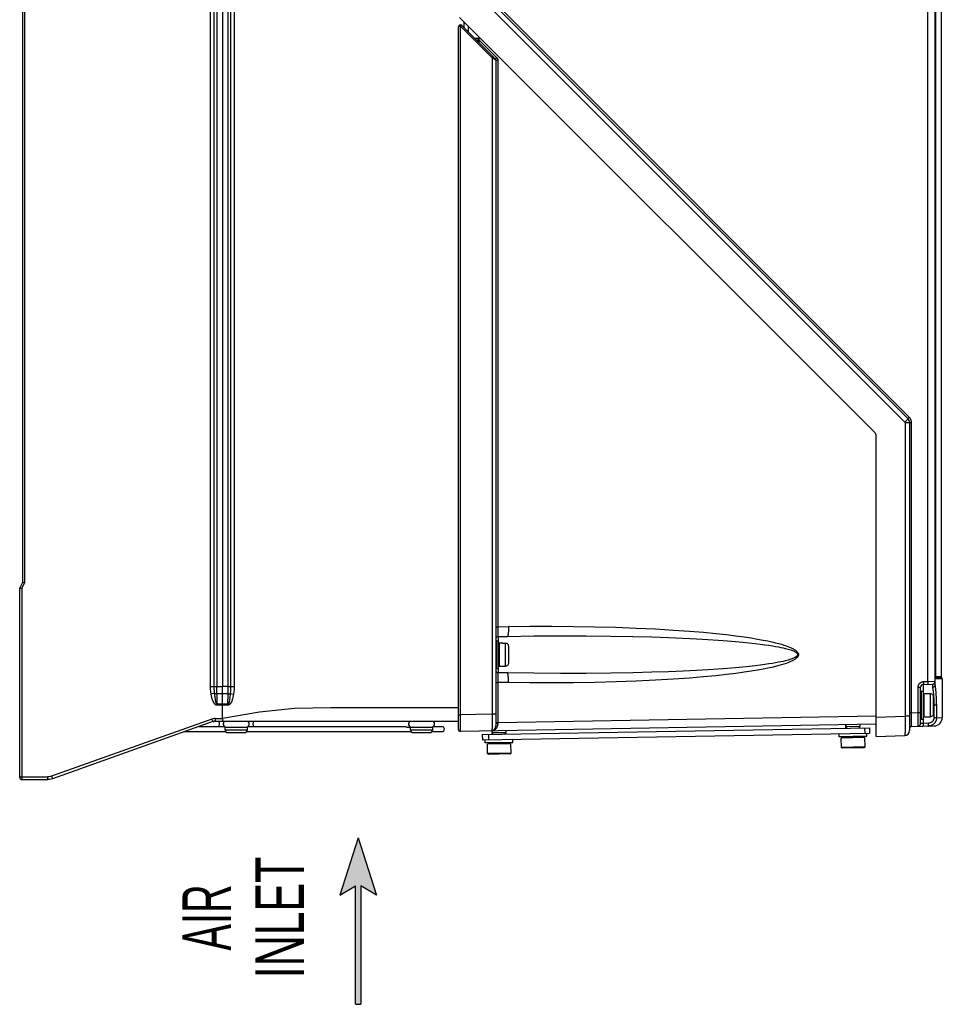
# Model space of a CAD drawing. Extents: x 0 to 594, y 0 to 420.
# Tile 12 of 73: x 227 to 293, y 118 to 189. Entities that reach past the tile are written whole.
import ezdxf
from ezdxf.enums import TextEntityAlignment as Align

# ---------------------------------------------------------------- set-up
doc = ezdxf.new("R2010")
doc.units = 0
doc.header["$LTSCALE"] = 32.67
doc.layers.get('0').update_dxf_attribs({"linetype": 'CONTINUOUS'})
doc.layers.add('DATUM_AXIS', color=7, linetype='CONTINUOUS')
doc.styles.add('TEXTSTYLE_1', font='txt', dxfattribs={"width": 0.8})

# ---------------------------------------------------------------- blocks, each defined once
blk = doc.blocks.new('ARROW_BL2', base_point=(251.156, 124.422))
at = {"color": 7, "linetype": 'CONTINUOUS'}
for p, q in [((251.156, 130.422), (249.84, 126.295)), ((251.156, 130.422), (252.472, 126.295)), ((249.84, 126.295), (250.957, 126.959)), ((250.957, 118.422), (250.957, 126.959)), ((251.356, 126.959), (251.356, 118.422)), ((252.472, 126.295), (251.356, 126.959)), ((250.957, 118.422), (251.356, 118.422))]:
    blk.add_line(p, q, dxfattribs=at)
for points in [[(249.84, 126.295), (251.156, 130.422), (250.957, 126.959)], [(250.957, 126.959), (251.156, 130.422), (251.356, 126.959)], [(251.156, 130.422), (252.472, 126.295), (251.356, 126.959)], [(250.957, 118.422), (250.957, 126.959), (251.356, 126.959)], [(251.356, 126.959), (251.356, 118.422), (250.957, 118.422)]]:
    blk.add_solid(points, dxfattribs=at)

msp = doc.modelspace()

# ---------------------------------------------------------------- linework, layer by layer
at = {"color": 9, "linetype": 'CONTINUOUS'}
for p, q in [((292.181, 141.676), (292.181, 285.368)), ((227.116, 277.847), (227.116, 148.776)), ((240.52, 141.321), (240.52, 276.902)), ((240.786, 141.321), (240.786, 276.902)), ((240.964, 276.902), (240.964, 141.321)), ((241.777, 141.319), (241.777, 276.904)), ((241.953, 276.906), (241.953, 141.316)), ((242.22, 276.906), (242.22, 141.316)), ((290.842, 160.72), (261.253, 190.309)), ((260.945, 189.942), (290.534, 160.353)), ((258.527, 138.781), (258.527, 188.867)), ((260.807, 186.6), (258.551, 188.856)), ((259.778, 187.963), (259.777, 187.941)), ((259.779, 187.975), (259.778, 187.963)), ((259.779, 187.985), (259.779, 187.975)), ((259.773, 187.863), (259.681, 187.855)), ((259.775, 187.89), (259.773, 187.863)), ((259.773, 187.863), (259.87, 187.863)), ((259.773, 187.763), (259.773, 187.863)), ((259.776, 187.925), (259.775, 187.89)), ((259.777, 187.941), (259.776, 187.925)), ((259.87, 187.874), (261.136, 186.608)), ((261.07, 186.424), (260.807, 186.6)), ((260.807, 186.6), (260.807, 139.321)), ((261.07, 186.424), (261.212, 186.424)), ((261.212, 186.424), (261.212, 145.55)), ((291.012, 160.31), (290.552, 160.31)), ((290.552, 160.31), (290.552, 139.177)), ((291.012, 139.221), (291.012, 160.31)), ((226.916, 148.376), (227.116, 148.776)), ((226.916, 148.376), (226.916, 134.811)), ((261.07, 145.613), (261.212, 145.613)), ((261.212, 145.613), (261.976, 145.627)), ((261.212, 145.55), (261.212, 145.428)), ((261.213, 145.283), (261.214, 145.204)), ((261.214, 145.204), (261.215, 145.131)), ((261.215, 145.131), (261.216, 145.088)), ((261.216, 145.088), (261.217, 145.049)), ((261.217, 145.049), (261.218, 145.014)), ((261.227, 144.914), (261.227, 144.611)), ((261.227, 142.611), (261.227, 142.308)), ((261.213, 141.967), (261.212, 141.883)), ((261.212, 141.883), (261.212, 141.765)), ((261.214, 142.044), (261.213, 141.967)), ((261.215, 142.114), (261.214, 142.044)), ((261.216, 142.155), (261.215, 142.114)), ((292.766, 142.025), (292.767, 142.025)), ((292.767, 142.006), (292.766, 142.016)), ((293.16, 142.009), (292.767, 142.009)), ((292.768, 141.969), (292.767, 141.978)), ((292.768, 141.96), (292.768, 141.969)), ((293.195, 141.943), (292.771, 141.943)), ((293.23, 141.876), (292.785, 141.876)), ((240.52, 141.321), (241.37, 141.321)), ((241.777, 141.319), (241.37, 141.319)), ((241.777, 141.316), (242.22, 141.316)), ((261.07, 141.61), (261.212, 141.61)), ((261.212, 141.765), (261.212, 141.641)), ((261.212, 141.641), (261.212, 141.61)), ((261.976, 141.595), (261.212, 141.61)), ((261.212, 141.61), (261.212, 138.685)), ((291.493, 141.266), (291.67, 141.266)), ((291.493, 139.112), (291.493, 141.266)), ((291.863, 141.466), (291.863, 140.971)), ((291.879, 141.666), (292.181, 141.676)), ((292.181, 141.676), (292.712, 141.689)), ((292.519, 141.489), (292.519, 141.256)), ((241.37, 140.783), (240.964, 140.783)), ((240.964, 140.783), (240.964, 140.051)), ((241.775, 140.051), (241.776, 140.781)), ((241.936, 140.804), (242.178, 140.76)), ((241.37, 140.051), (240.964, 140.051)), ((241.775, 139.97), (240.965, 139.97)), ((292.815, 139.971), (292.57, 139.971)), ((292.624, 140.026), (292.624, 139.064)), ((292.815, 140.033), (292.815, 139.064)), ((258.37, 139.281), (258.527, 139.281)), ((260.807, 139.321), (258.527, 139.281)), ((260.807, 139.042), (260.806, 138.863)), ((261.07, 139.321), (260.807, 139.321)), ((260.807, 139.321), (260.807, 139.134)), ((260.807, 139.134), (260.807, 139.042)), ((261.212, 138.729), (288.47, 139.205)), ((288.47, 139.104), (290.552, 139.177)), ((290.87, 139.177), (290.552, 139.177)), ((290.552, 139.177), (290.553, 138.969)), ((291.012, 139.421), (290.87, 139.421)), ((291.012, 139.421), (291.493, 139.43)), ((291.013, 138.993), (291.012, 139.221)), ((291.492, 138.965), (291.493, 139.112)), ((291.493, 139.43), (291.67, 139.43)), ((292.815, 139.064), (292.624, 139.064)), ((292.815, 139.064), (293.23, 139.071)), ((240.615, 138.971), (229.065, 134.858)), ((240.688, 138.782), (229.139, 134.669)), ((240.697, 138.782), (240.688, 138.782)), ((240.85, 139.011), (241.37, 139.011)), ((258.522, 138.286), (258.523, 138.371)), ((258.523, 138.371), (258.525, 138.541)), ((258.525, 138.541), (258.527, 138.781)), ((260.797, 138.381), (260.795, 138.325)), ((260.799, 138.442), (260.797, 138.381)), ((260.801, 138.509), (260.799, 138.442)), ((260.803, 138.618), (260.801, 138.509)), ((260.805, 138.736), (260.803, 138.618)), ((260.806, 138.863), (260.805, 138.736)), ((261.07, 138.729), (261.212, 138.729)), ((287.29, 138.424), (286.29, 138.41)), ((290.55, 138.308), (290.548, 138.191)), ((290.552, 138.435), (290.55, 138.308)), ((290.553, 138.572), (290.552, 138.435)), ((290.553, 138.969), (290.553, 138.766)), ((290.553, 138.766), (290.553, 138.572)), ((291.014, 138.822), (291.013, 138.993)), ((291.016, 138.703), (291.014, 138.822)), ((291.017, 138.627), (291.016, 138.703)), ((291.018, 138.582), (291.017, 138.627)), ((291.485, 138.59), (291.486, 138.634)), ((291.486, 138.634), (291.488, 138.684)), ((291.488, 138.684), (291.489, 138.739)), ((291.489, 138.739), (291.491, 138.829)), ((291.491, 138.829), (291.492, 138.965)), ((291.863, 138.658), (291.67, 138.651)), ((291.863, 138.971), (291.863, 138.658)), ((292.226, 138.664), (291.863, 138.658)), ((291.864, 138.622), (291.863, 138.658)), ((291.864, 138.598), (291.864, 138.622)), ((291.864, 138.576), (291.864, 138.598)), ((291.864, 138.554), (291.864, 138.576)), ((291.864, 138.534), (291.864, 138.554)), ((292.227, 138.628), (292.226, 138.664)), ((292.227, 138.605), (292.227, 138.628)), ((292.227, 138.582), (292.227, 138.605)), ((292.227, 138.561), (292.227, 138.582)), ((292.227, 138.541), (292.227, 138.561)), ((258.52, 138.194), (258.521, 138.237)), ((258.521, 138.237), (258.522, 138.286)), ((260.798, 138.123), (260.776, 138.123)), ((260.777, 138.123), (260.776, 138.123)), ((261.79, 137.978), (260.79, 137.965)), ((290.547, 138.12), (290.545, 138.055)), ((290.548, 138.191), (290.547, 138.12)), ((226.77, 134.811), (228.797, 134.811)), ((228.804, 134.611), (228.8, 134.638)), ((229.127, 134.695), (229.139, 134.669))]:
    msp.add_line(p, q, dxfattribs=at)
at = {"color": 7, "linetype": 'CONTINUOUS'}
for p, q in [((292.712, 141.434), (292.712, 285.368)), ((226.97, 277.811), (226.97, 148.811)), ((241.37, 277.44), (241.37, 141.321)), ((292.767, 142.025), (292.767, 247.099)), ((293.16, 239.995), (293.16, 142.009)), ((261.158, 190.196), (290.747, 160.607)), ((288.382, 159.578), (258.458, 189.502)), ((258.37, 138.223), (258.37, 188.828)), ((261.041, 186.495), (258.609, 188.927)), ((258.77, 189.19), (258.77, 188.766)), ((259.07, 188.89), (259.07, 188.466)), ((259.779, 188.003), (259.552, 187.984)), ((259.87, 187.669), (259.87, 188.09)), ((261.07, 186.424), (261.07, 138.674)), ((290.87, 160.31), (290.87, 138.14)), ((288.47, 137.709), (288.47, 159.366)), ((226.97, 148.811), (226.77, 148.411)), ((226.77, 134.761), (226.77, 148.411)), ((261.227, 144.914), (261.909, 144.927)), ((261.909, 142.295), (261.227, 142.308)), ((292.767, 142.011), (292.767, 142.025)), ((292.77, 141.955), (292.769, 141.972)), ((293.23, 141.876), (293.23, 139.071)), ((240.964, 140.783), (240.964, 141.321)), ((241.37, 140.96), (241.37, 141.321)), ((241.776, 140.781), (241.777, 141.316)), ((291.67, 138.651), (291.67, 141.266)), ((291.863, 141.466), (292.519, 141.489)), ((241.37, 139.011), (241.37, 140.96)), ((241.776, 140.781), (241.37, 140.783)), ((241.775, 140.051), (241.37, 140.051)), ((240.816, 138.809), (240.86, 138.811)), ((240.86, 138.811), (258.37, 138.811)), ((288.47, 138.606), (258.513, 138.083)), ((286.29, 138.568), (286.29, 138.41)), ((287.29, 138.585), (287.29, 138.424)), ((291.027, 138.443), (292.641, 138.471)), ((260.79, 138.123), (260.79, 137.965)), ((261.79, 138.14), (261.79, 137.978)), ((288.47, 137.709), (290.523, 137.781)), ((226.92, 134.611), (228.808, 134.611)), ((228.922, 134.618), (228.804, 134.611)), ((229.034, 134.637), (228.917, 134.618)), ((229.139, 134.669), (229.029, 134.637)), ((229.139, 134.668), (229.034, 134.637))]:
    msp.add_line(p, q, dxfattribs=at)
at = {"color": 9, "linetype": 'CONTINUOUS'}
for points in [[(258.527, 188.867), (258.518, 188.868), (258.51, 188.868), (258.501, 188.868), (258.492, 188.867), (258.483, 188.867), (258.474, 188.866), (258.466, 188.866), (258.457, 188.865), (258.449, 188.864), (258.441, 188.863), (258.433, 188.861), (258.426, 188.86), (258.419, 188.858), (258.412, 188.856), (258.406, 188.854), (258.4, 188.852), (258.395, 188.85), (258.39, 188.848), (258.385, 188.846), (258.381, 188.843), (258.378, 188.841), (258.375, 188.838), (258.373, 188.836), (258.372, 188.833), (258.371, 188.83), (258.37, 188.828)], [(258.527, 188.867), (258.528, 188.875), (258.529, 188.881), (258.53, 188.888), (258.53, 188.895), (258.531, 188.902), (258.531, 188.908), (258.532, 188.915), (258.532, 188.921), (258.532, 188.927), (258.532, 188.932), (258.532, 188.937), (258.532, 188.942), (258.532, 188.946), (258.532, 188.95), (258.532, 188.954), (258.531, 188.957), (258.531, 188.96), (258.53, 188.962), (258.53, 188.964), (258.529, 188.966), (258.528, 188.966), (258.527, 188.967)], [(258.551, 188.856), (258.548, 188.858), (258.546, 188.86), (258.543, 188.862), (258.54, 188.864), (258.537, 188.865), (258.534, 188.866), (258.531, 188.867), (258.527, 188.867)], [(258.551, 188.856), (258.556, 188.861), (258.56, 188.866), (258.565, 188.871), (258.57, 188.876), (258.574, 188.881), (258.578, 188.885), (258.582, 188.89), (258.586, 188.894), (258.59, 188.898), (258.593, 188.902), (258.596, 188.906), (258.599, 188.909), (258.602, 188.913), (258.604, 188.915), (258.606, 188.918), (258.607, 188.92), (258.608, 188.922), (258.609, 188.924), (258.609, 188.925), (258.61, 188.926), (258.609, 188.927)], [(259.779, 188.003), (259.779, 188.003), (259.779, 188.002), (259.779, 188.001), (259.779, 187.999), (259.779, 187.996), (259.779, 187.993), (259.779, 187.989), (259.779, 187.985)], [(260.807, 186.6), (260.812, 186.605), (260.817, 186.61), (260.821, 186.615), (260.826, 186.62), (260.83, 186.625), (260.835, 186.629), (260.839, 186.634), (260.842, 186.638), (260.846, 186.642), (260.849, 186.646), (260.852, 186.65), (260.855, 186.653), (260.858, 186.656), (260.86, 186.659), (260.862, 186.662), (260.863, 186.664), (260.864, 186.666), (260.865, 186.668), (260.866, 186.669), (260.866, 186.67), (260.865, 186.671)], [(261.041, 186.495), (261.041, 186.496), (261.041, 186.497), (261.041, 186.499), (261.042, 186.501), (261.044, 186.504), (261.046, 186.507), (261.048, 186.511), (261.051, 186.514), (261.055, 186.519), (261.058, 186.524), (261.062, 186.529), (261.067, 186.534), (261.072, 186.54), (261.077, 186.546), (261.083, 186.552), (261.089, 186.559), (261.095, 186.565), (261.101, 186.572), (261.108, 186.579), (261.114, 186.586), (261.121, 186.594), (261.129, 186.601), (261.136, 186.608)], [(261.136, 186.608), (261.146, 186.598), (261.155, 186.586), (261.164, 186.575), (261.172, 186.563), (261.179, 186.55), (261.186, 186.537), (261.192, 186.524), (261.197, 186.51), (261.202, 186.496), (261.205, 186.482), (261.208, 186.468), (261.21, 186.453), (261.211, 186.439), (261.212, 186.424)], [(290.747, 160.607), (290.748, 160.606), (290.748, 160.604), (290.747, 160.601), (290.746, 160.597), (290.744, 160.593), (290.741, 160.588), (290.737, 160.582), (290.733, 160.576), (290.728, 160.569), (290.723, 160.561), (290.716, 160.553), (290.71, 160.545), (290.702, 160.535), (290.694, 160.526), (290.685, 160.515), (290.676, 160.505), (290.666, 160.494), (290.656, 160.482), (290.646, 160.47), (290.634, 160.458), (290.623, 160.446), (290.611, 160.433), (290.599, 160.42), (290.586, 160.407), (290.574, 160.393), (290.561, 160.38), (290.547, 160.366), (290.534, 160.353)], [(290.534, 160.353), (290.537, 160.349), (290.54, 160.345), (290.543, 160.342), (290.545, 160.337), (290.547, 160.333), (290.549, 160.329), (290.55, 160.324), (290.551, 160.32), (290.551, 160.315), (290.552, 160.31)], [(290.842, 160.72), (290.835, 160.713), (290.828, 160.706), (290.821, 160.698), (290.814, 160.691), (290.807, 160.684), (290.801, 160.677), (290.795, 160.671), (290.789, 160.664), (290.783, 160.658), (290.778, 160.652), (290.773, 160.646), (290.769, 160.641), (290.765, 160.636), (290.761, 160.631), (290.758, 160.627), (290.755, 160.623), (290.752, 160.619), (290.75, 160.616), (290.749, 160.613), (290.748, 160.611), (290.747, 160.609), (290.747, 160.608), (290.747, 160.607)], [(291.012, 160.31), (291.011, 160.337), (291.009, 160.364), (291.006, 160.39), (291.002, 160.417), (290.997, 160.443), (290.99, 160.469), (290.982, 160.494), (290.973, 160.519), (290.963, 160.544), (290.951, 160.568), (290.939, 160.592), (290.925, 160.615), (290.91, 160.638), (290.895, 160.66), (290.878, 160.681), (290.861, 160.701), (290.842, 160.72)], [(261.212, 145.428), (261.212, 145.398), (261.213, 145.283)], [(261.976, 145.627), (261.976, 145.596), (261.977, 145.565), (261.977, 145.534), (261.977, 145.503), (261.977, 145.472), (261.977, 145.441), (261.976, 145.411), (261.976, 145.382), (261.975, 145.353), (261.974, 145.324), (261.973, 145.296), (261.971, 145.269), (261.97, 145.242), (261.968, 145.216), (261.967, 145.192), (261.965, 145.167), (261.963, 145.144), (261.961, 145.122), (261.959, 145.101), (261.956, 145.081), (261.954, 145.062), (261.951, 145.044), (261.948, 145.027), (261.945, 145.012), (261.942, 144.997), (261.939, 144.984), (261.936, 144.973), (261.933, 144.962), (261.93, 144.953), (261.927, 144.945), (261.923, 144.939), (261.92, 144.934), (261.916, 144.93), (261.913, 144.928), (261.909, 144.927)], [(261.976, 145.627), (263.527, 145.649), (265.096, 145.656), (266.664, 145.646), (268.212, 145.622), (269.724, 145.582), (271.184, 145.528), (272.576, 145.461), (273.873, 145.384), (275.028, 145.302), (276.034, 145.217), (276.914, 145.133), (277.684, 145.049), (278.359, 144.967), (278.949, 144.887), (279.466, 144.81), (279.918, 144.735), (280.314, 144.663), (280.659, 144.594), (280.96, 144.529), (281.223, 144.467), (281.451, 144.408), (281.65, 144.352), (281.822, 144.299), (281.971, 144.25), (282.099, 144.203), (282.211, 144.159), (282.306, 144.119), (282.388, 144.08), (282.459, 144.045), (282.519, 144.012), (282.571, 143.981), (282.615, 143.952), (282.653, 143.926), (282.686, 143.9), (282.715, 143.877), (282.739, 143.855), (282.76, 143.834), (282.778, 143.814), (282.794, 143.795), (282.808, 143.777), (282.819, 143.759), (282.829, 143.743), (282.838, 143.727), (282.845, 143.711), (282.851, 143.696), (282.856, 143.681), (282.86, 143.667), (282.863, 143.653), (282.865, 143.639), (282.866, 143.625), (282.866, 143.611), (282.866, 143.598), (282.865, 143.584), (282.863, 143.57), (282.86, 143.556), (282.856, 143.541), (282.851, 143.527), (282.845, 143.512), (282.838, 143.496), (282.829, 143.48), (282.819, 143.464), (282.808, 143.446), (282.794, 143.428), (282.778, 143.409), (282.76, 143.389), (282.739, 143.368), (282.715, 143.346), (282.686, 143.322), (282.653, 143.297), (282.615, 143.27), (282.571, 143.242), (282.519, 143.211), (282.459, 143.178), (282.388, 143.142), (282.306, 143.104), (282.211, 143.063), (282.1, 143.02), (281.971, 142.973), (281.822, 142.924), (281.65, 142.871), (281.451, 142.815), (281.223, 142.756), (280.961, 142.694), (280.659, 142.628), (280.314, 142.56), (279.919, 142.488), (279.466, 142.413), (278.95, 142.336), (278.359, 142.256), (277.685, 142.173), (276.914, 142.09), (276.034, 142.005), (275.028, 141.921), (273.874, 141.839), (272.576, 141.762), (271.184, 141.695), (269.725, 141.641), (268.213, 141.601), (266.664, 141.576), (265.096, 141.567), (263.527, 141.573), (261.976, 141.595)], [(261.218, 145.014), (261.219, 144.999), (261.22, 144.984), (261.22, 144.971), (261.221, 144.959), (261.222, 144.949), (261.222, 144.94), (261.223, 144.932), (261.224, 144.926), (261.225, 144.921), (261.226, 144.917), (261.226, 144.915), (261.227, 144.914)], [(261.909, 144.927), (263.815, 144.956), (265.715, 144.969), (267.586, 144.967), (269.357, 144.949), (270.928, 144.921), (272.302, 144.884), (273.508, 144.843), (274.572, 144.798), (275.513, 144.751), (276.348, 144.703), (277.089, 144.654), (277.749, 144.605), (278.337, 144.556), (278.86, 144.508), (279.327, 144.461), (279.742, 144.415), (280.111, 144.37), (280.44, 144.326), (280.732, 144.284), (280.991, 144.243), (281.221, 144.204), (281.424, 144.167), (281.605, 144.131), (281.764, 144.096), (281.904, 144.063), (282.028, 144.032), (282.136, 144.002), (282.231, 143.973), (282.315, 143.946), (282.387, 143.921), (282.45, 143.896), (282.505, 143.873), (282.552, 143.851), (282.593, 143.831), (282.628, 143.812), (282.657, 143.794), (282.682, 143.777), (282.703, 143.761), (282.721, 143.747), (282.736, 143.733), (282.748, 143.721), (282.759, 143.709), (282.767, 143.698), (282.775, 143.687), (282.781, 143.677), (282.786, 143.668), (282.79, 143.658), (282.793, 143.649), (282.796, 143.641), (282.797, 143.632), (282.799, 143.624), (282.799, 143.616), (282.799, 143.607), (282.799, 143.599), (282.797, 143.591), (282.796, 143.582), (282.793, 143.573), (282.79, 143.564), (282.786, 143.555), (282.781, 143.545), (282.775, 143.535), (282.767, 143.525), (282.759, 143.514), (282.748, 143.502), (282.736, 143.489), (282.721, 143.476), (282.703, 143.461), (282.682, 143.446), (282.657, 143.429), (282.628, 143.411), (282.593, 143.392), (282.552, 143.371), (282.505, 143.35), (282.45, 143.326), (282.387, 143.302), (282.315, 143.276), (282.231, 143.249), (282.136, 143.221), (282.028, 143.191), (281.904, 143.159), (281.764, 143.126), (281.604, 143.092), (281.424, 143.056), (281.221, 143.018), (280.991, 142.979), (280.732, 142.939), (280.44, 142.897), (280.111, 142.853), (279.742, 142.808), (279.327, 142.762), (278.86, 142.715), (278.337, 142.667), (277.749, 142.618), (277.089, 142.569), (276.348, 142.52), (275.513, 142.472), (274.572, 142.425), (273.508, 142.38), (272.302, 142.338), (270.928, 142.302), (269.357, 142.274), (267.586, 142.256), (265.715, 142.253), (263.815, 142.267), (261.909, 142.295)], [(261.227, 142.308), (261.226, 142.308), (261.226, 142.306), (261.225, 142.302), (261.224, 142.297), (261.223, 142.291), (261.222, 142.283), (261.222, 142.274), (261.221, 142.263), (261.22, 142.252), (261.22, 142.239), (261.219, 142.224), (261.218, 142.209), (261.218, 142.192), (261.216, 142.155)], [(261.976, 141.595), (261.976, 141.627), (261.977, 141.658), (261.977, 141.689), (261.977, 141.72), (261.977, 141.751), (261.977, 141.781), (261.976, 141.811), (261.976, 141.841), (261.975, 141.87), (261.974, 141.899), (261.973, 141.927), (261.971, 141.954), (261.97, 141.98), (261.968, 142.006), (261.967, 142.031), (261.965, 142.055), (261.963, 142.079), (261.961, 142.101), (261.959, 142.122), (261.956, 142.142), (261.954, 142.161), (261.951, 142.179), (261.948, 142.196), (261.945, 142.211), (261.942, 142.225), (261.939, 142.238), (261.936, 142.25), (261.933, 142.261), (261.93, 142.27), (261.927, 142.277), (261.923, 142.284), (261.92, 142.289), (261.916, 142.292), (261.913, 142.294), (261.909, 142.295)], [(292.767, 141.978), (292.767, 141.987), (292.767, 141.996)], [(292.785, 141.876), (292.784, 141.877), (292.783, 141.878), (292.782, 141.879), (292.781, 141.882), (292.779, 141.884), (292.778, 141.888), (292.777, 141.892), (292.776, 141.897), (292.775, 141.902), (292.774, 141.907), (292.773, 141.914), (292.772, 141.92), (292.771, 141.927), (292.77, 141.935), (292.77, 141.943), (292.769, 141.951), (292.77, 141.955)], [(292.785, 141.876), (292.785, 141.882), (292.785, 141.888), (292.783, 141.894), (292.782, 141.9), (292.78, 141.906), (292.778, 141.911), (292.775, 141.916), (292.774, 141.918)], [(240.562, 140.763), (240.537, 140.939), (240.524, 141.125), (240.52, 141.321)], [(240.803, 140.807), (240.793, 140.973), (240.788, 141.144), (240.786, 141.321)], [(241.953, 141.316), (241.952, 141.141), (241.947, 140.97), (241.936, 140.804)], [(242.22, 141.316), (242.216, 141.121), (242.202, 140.935), (242.178, 140.76)], [(291.493, 141.266), (291.494, 141.287), (291.495, 141.307), (291.498, 141.327), (291.502, 141.347), (291.506, 141.367), (291.512, 141.387), (291.518, 141.406), (291.526, 141.425), (291.535, 141.443), (291.544, 141.462), (291.555, 141.479), (291.566, 141.496), (291.578, 141.513), (291.591, 141.528), (291.605, 141.543), (291.62, 141.558), (291.635, 141.571), (291.651, 141.584), (291.667, 141.596), (291.685, 141.607), (291.702, 141.618), (291.721, 141.627), (291.739, 141.635), (291.759, 141.643), (291.778, 141.649), (291.798, 141.655), (291.818, 141.659), (291.838, 141.662), (291.859, 141.665), (291.879, 141.666)], [(291.879, 141.666), (291.88, 141.654), (291.88, 141.642), (291.88, 141.63), (291.88, 141.618), (291.88, 141.607), (291.88, 141.595), (291.88, 141.584), (291.88, 141.573), (291.88, 141.563), (291.879, 141.553), (291.879, 141.543), (291.878, 141.534), (291.877, 141.525), (291.877, 141.517), (291.876, 141.509), (291.875, 141.502), (291.874, 141.495), (291.873, 141.489), (291.872, 141.484), (291.871, 141.479), (291.87, 141.475), (291.869, 141.472), (291.867, 141.469), (291.866, 141.468), (291.865, 141.466), (291.863, 141.466)], [(292.181, 141.676), (292.181, 141.664), (292.182, 141.652), (292.182, 141.641), (292.182, 141.629), (292.182, 141.617), (292.182, 141.606), (292.182, 141.595), (292.182, 141.584), (292.181, 141.573), (292.181, 141.563), (292.18, 141.553), (292.18, 141.544), (292.179, 141.535), (292.179, 141.527), (292.178, 141.519), (292.177, 141.512), (292.176, 141.506), (292.175, 141.5), (292.174, 141.494), (292.173, 141.49), (292.172, 141.486), (292.17, 141.483), (292.169, 141.48), (292.168, 141.478), (292.166, 141.477), (292.165, 141.477)], [(292.519, 141.256), (292.526, 141.226), (292.533, 141.195), (292.54, 141.162), (292.546, 141.127), (292.553, 141.091), (292.559, 141.053), (292.564, 141.014), (292.57, 140.974), (292.575, 140.932), (292.58, 140.889), (292.585, 140.845), (292.589, 140.799), (292.593, 140.753), (292.597, 140.705), (292.601, 140.657)], [(292.815, 140.033), (292.815, 140.094), (292.814, 140.155), (292.813, 140.216), (292.812, 140.277), (292.811, 140.337), (292.809, 140.397), (292.807, 140.456), (292.805, 140.515), (292.802, 140.573), (292.799, 140.63), (292.796, 140.686), (292.793, 140.742), (292.789, 140.796), (292.785, 140.849), (292.781, 140.902), (292.777, 140.953), (292.772, 141.003), (292.767, 141.052), (292.762, 141.098), (292.757, 141.139), (292.753, 141.174), (292.749, 141.204), (292.745, 141.23), (292.742, 141.252), (292.739, 141.272), (292.736, 141.289), (292.733, 141.305), (292.731, 141.319), (292.729, 141.334), (292.726, 141.348), (292.723, 141.362), (292.721, 141.375), (292.718, 141.389), (292.715, 141.403), (292.712, 141.417)], [(240.803, 140.807), (240.655, 140.78), (240.562, 140.763)], [(240.965, 139.97), (240.918, 139.978), (240.872, 140.002), (240.828, 140.042), (240.787, 140.093), (240.748, 140.157), (240.712, 140.231), (240.677, 140.315), (240.645, 140.41), (240.615, 140.516), (240.587, 140.633), (240.562, 140.763)], [(240.964, 140.783), (240.902, 140.786), (240.847, 140.795), (240.803, 140.807)], [(240.803, 140.807), (240.809, 140.734), (240.815, 140.665), (240.821, 140.602), (240.828, 140.544), (240.834, 140.49), (240.841, 140.44), (240.847, 140.394), (240.854, 140.352), (240.861, 140.313), (240.867, 140.277), (240.874, 140.243), (240.881, 140.213), (240.888, 140.185), (240.896, 140.159), (240.903, 140.136), (240.911, 140.115), (240.919, 140.096), (240.929, 140.079), (240.939, 140.066), (240.95, 140.056), (240.964, 140.051)], [(241.936, 140.804), (241.931, 140.734), (241.925, 140.67), (241.919, 140.61), (241.913, 140.555), (241.907, 140.503), (241.901, 140.456), (241.895, 140.413), (241.889, 140.372), (241.883, 140.335), (241.877, 140.301), (241.871, 140.269), (241.865, 140.24), (241.858, 140.213), (241.852, 140.189), (241.846, 140.166), (241.84, 140.146), (241.833, 140.127), (241.826, 140.11), (241.819, 140.095), (241.812, 140.081), (241.804, 140.069), (241.796, 140.06), (241.786, 140.053), (241.775, 140.051)], [(242.178, 140.76), (242.154, 140.641), (242.129, 140.532), (242.101, 140.433), (242.072, 140.344), (242.042, 140.263), (242.009, 140.191), (241.975, 140.128), (241.939, 140.074), (241.9, 140.03), (241.859, 139.997), (241.816, 139.977), (241.775, 139.97)], [(241.776, 140.781), (241.838, 140.784), (241.893, 140.792), (241.936, 140.804)], [(292.601, 140.657), (292.604, 140.608), (292.607, 140.558), (292.61, 140.507), (292.613, 140.455), (292.615, 140.403), (292.617, 140.35), (292.619, 140.297), (292.621, 140.243), (292.622, 140.189), (292.623, 140.135), (292.623, 140.081), (292.624, 140.026)], [(240.964, 140.051), (240.965, 139.997), (240.965, 139.97)], [(258.37, 139.771), (252.098, 139.772), (249.183, 139.774), (246.572, 139.719), (244.033, 139.477), (241.37, 139.011)], [(241.775, 140.051), (241.775, 140.024), (241.775, 139.97)], [(292.815, 139.064), (292.815, 139.036), (292.813, 139.008), (292.81, 138.98), (292.805, 138.952), (292.799, 138.925), (292.792, 138.897), (292.783, 138.871), (292.773, 138.844), (292.762, 138.818), (292.75, 138.793), (292.737, 138.768), (292.722, 138.744), (292.707, 138.72), (292.69, 138.697), (292.672, 138.676), (292.653, 138.654), (292.633, 138.634), (292.612, 138.615), (292.591, 138.597), (292.568, 138.58), (292.545, 138.563), (292.521, 138.548), (292.496, 138.535), (292.47, 138.522), (292.444, 138.51), (292.418, 138.5), (292.391, 138.491), (292.364, 138.483), (292.336, 138.477), (292.308, 138.472), (292.28, 138.468), (292.251, 138.465), (292.223, 138.464)], [(292.624, 139.064), (292.623, 139.044), (292.622, 139.023), (292.619, 139.003), (292.615, 138.982), (292.611, 138.962), (292.605, 138.943), (292.598, 138.923), (292.59, 138.904), (292.581, 138.885), (292.572, 138.867), (292.561, 138.85), (292.549, 138.832), (292.537, 138.816), (292.523, 138.8), (292.509, 138.785), (292.494, 138.77), (292.478, 138.757), (292.462, 138.744), (292.445, 138.732), (292.427, 138.721), (292.408, 138.71), (292.39, 138.701), (292.37, 138.693), (292.35, 138.686), (292.33, 138.679), (292.31, 138.674), (292.289, 138.67), (292.268, 138.667), (292.247, 138.665), (292.226, 138.664)], [(240.85, 139.011), (240.77, 139.007), (240.691, 138.993), (240.615, 138.971)], [(240.688, 138.782), (240.676, 138.808), (240.649, 138.877), (240.615, 138.971)], [(240.856, 138.811), (240.799, 138.808), (240.743, 138.798), (240.688, 138.782)], [(240.697, 138.782), (240.751, 138.798), (240.807, 138.808)], [(240.85, 139.011), (240.85, 138.911), (240.853, 138.838), (240.856, 138.811)], [(260.795, 138.325), (260.793, 138.276), (260.792, 138.254), (260.79, 138.233), (260.789, 138.214), (260.788, 138.197), (260.787, 138.182), (260.785, 138.168), (260.784, 138.156), (260.783, 138.146), (260.781, 138.137), (260.78, 138.131), (260.778, 138.126), (260.777, 138.123)], [(261.07, 138.674), (261.07, 138.645), (261.069, 138.617), (261.067, 138.589), (261.064, 138.561), (261.061, 138.533), (261.057, 138.506), (261.053, 138.479), (261.047, 138.453), (261.041, 138.428), (261.035, 138.403), (261.028, 138.379), (261.02, 138.356), (261.012, 138.333), (261.003, 138.312), (260.994, 138.291), (260.984, 138.271), (260.974, 138.253), (260.963, 138.235), (260.952, 138.219), (260.941, 138.204), (260.929, 138.19), (260.916, 138.177), (260.903, 138.166), (260.89, 138.156), (260.877, 138.147), (260.863, 138.14), (260.851, 138.135), (260.84, 138.131), (260.83, 138.129), (260.82, 138.127)], [(261.212, 138.685), (261.211, 138.662), (261.21, 138.638), (261.208, 138.614), (261.205, 138.59), (261.201, 138.566), (261.196, 138.542), (261.191, 138.518), (261.185, 138.494), (261.178, 138.471), (261.17, 138.447), (261.161, 138.424), (261.151, 138.401), (261.141, 138.378), (261.13, 138.356), (261.118, 138.335), (261.105, 138.314), (261.092, 138.294), (261.078, 138.275), (261.063, 138.257), (261.047, 138.239), (261.031, 138.223), (261.014, 138.208), (260.997, 138.194), (260.979, 138.181), (260.96, 138.169), (260.941, 138.158), (260.921, 138.149), (260.903, 138.142), (260.885, 138.137), (260.87, 138.133), (260.855, 138.13), (260.842, 138.128)], [(261.07, 138.674), (261.071, 138.675), (261.072, 138.675), (261.073, 138.676), (261.075, 138.677), (261.078, 138.677), (261.082, 138.678), (261.086, 138.679), (261.09, 138.68), (261.096, 138.68), (261.101, 138.681), (261.107, 138.681), (261.114, 138.682), (261.121, 138.682), (261.129, 138.683), (261.137, 138.683), (261.145, 138.684), (261.154, 138.684), (261.163, 138.684), (261.173, 138.685), (261.182, 138.685), (261.192, 138.685), (261.202, 138.685), (261.212, 138.685)], [(291.02, 138.526), (291.019, 138.562), (291.018, 138.582)], [(291.027, 138.443), (291.027, 138.444), (291.026, 138.447), (291.025, 138.451), (291.024, 138.457), (291.024, 138.464), (291.023, 138.473), (291.022, 138.484), (291.022, 138.497), (291.021, 138.511), (291.02, 138.526)], [(291.474, 138.451), (291.475, 138.452), (291.476, 138.454), (291.477, 138.459), (291.478, 138.464), (291.478, 138.472), (291.479, 138.481), (291.48, 138.492), (291.481, 138.504), (291.482, 138.518), (291.483, 138.534), (291.484, 138.551), (291.485, 138.59)], [(291.86, 138.458), (291.86, 138.458), (291.861, 138.459), (291.861, 138.461), (291.861, 138.464), (291.862, 138.467), (291.862, 138.471), (291.862, 138.475), (291.863, 138.481), (291.863, 138.487), (291.863, 138.493), (291.863, 138.5), (291.864, 138.508), (291.864, 138.516), (291.864, 138.534)], [(292.223, 138.464), (292.223, 138.464), (292.224, 138.466), (292.224, 138.467), (292.224, 138.47), (292.225, 138.473), (292.225, 138.477), (292.225, 138.482), (292.226, 138.487), (292.226, 138.493), (292.226, 138.5), (292.226, 138.507), (292.226, 138.514), (292.227, 138.523), (292.227, 138.541)], [(258.513, 138.083), (258.513, 138.084), (258.514, 138.087), (258.515, 138.091), (258.515, 138.098), (258.516, 138.106), (258.517, 138.116), (258.517, 138.128), (258.518, 138.142), (258.518, 138.158), (258.52, 138.194)], [(260.842, 138.128), (260.82, 138.125), (260.798, 138.123)], [(260.82, 138.127), (260.828, 138.128), (260.835, 138.128), (260.842, 138.128)], [(290.545, 138.055), (290.543, 137.996), (290.542, 137.969), (290.541, 137.943), (290.54, 137.92), (290.538, 137.898), (290.537, 137.878), (290.536, 137.86), (290.534, 137.843), (290.533, 137.829), (290.532, 137.816), (290.53, 137.805), (290.529, 137.796), (290.527, 137.79), (290.526, 137.785), (290.524, 137.782), (290.523, 137.781)], [(226.916, 134.811), (226.916, 134.712), (226.918, 134.638), (226.92, 134.611)], [(229.065, 134.858), (228.978, 134.832), (228.888, 134.817), (228.797, 134.811)], [(228.8, 134.638), (228.798, 134.711), (228.797, 134.811)], [(229.065, 134.858), (229.1, 134.763), (229.127, 134.695)]]:
    msp.add_lwpolyline(points, dxfattribs=at)
at = {"color": 7, "linetype": 'CONTINUOUS'}
for points in [[(226.77, 148.411), (226.789, 148.406), (226.842, 148.394), (226.916, 148.376)], [(227.116, 148.776), (227.042, 148.794), (226.989, 148.806), (226.97, 148.811)], [(292.769, 141.972), (292.768, 141.99), (292.767, 142.011)], [(292.775, 141.912), (292.775, 141.911), (292.775, 141.913), (292.774, 141.919), (292.772, 141.928), (292.771, 141.94), (292.77, 141.955)], [(292.712, 141.427), (292.71, 141.409), (292.708, 141.399), (292.706, 141.389), (292.702, 141.379), (292.698, 141.369), (292.693, 141.359), (292.688, 141.35), (292.682, 141.341), (292.675, 141.332), (292.667, 141.324), (292.66, 141.316), (292.651, 141.308), (292.642, 141.301), (292.632, 141.294), (292.622, 141.288), (292.612, 141.282), (292.601, 141.277), (292.59, 141.272), (292.579, 141.268), (292.567, 141.264), (292.555, 141.261), (292.543, 141.259), (292.531, 141.257), (292.519, 141.256)], [(240.689, 138.78), (240.7, 138.784), (240.719, 138.79)], [(240.719, 138.79), (240.738, 138.795), (240.756, 138.8), (240.774, 138.803), (240.791, 138.806), (240.808, 138.808), (240.816, 138.809)], [(241.37, 139.011), (241.375, 138.911), (241.374, 138.838), (241.366, 138.811)]]:
    msp.add_lwpolyline(points, dxfattribs=at)
for centre, radius, start, end in [((258.51, 188.828), 0.14, 45, 180), ((259.77, 188.103), 0.1, 275, 353.01164), ((260.97, 186.424), 0.1, 359.99999, 44.99999), ((290.45, 160.31), 0.42, 0, 45), ((288.17, 159.366), 0.3, 0, 45), ((261.23, 144.754), 0.16, 91.1, 176.29583), ((261.23, 142.468), 0.16, 180, 268.9), ((293.24, 142.009), 0.08, 180, 235.77113), ((293.15, 141.876), 0.08, 0, 55.77113), ((291.87, 141.266), 0.2, 92, 180), ((292.512, 141.689), 0.2, 272, 360), ((292.63, 139.071), 0.6, 271, 360), ((291.03, 138.283), 0.16, 91, 180), ((291.47, 138.651), 0.2, 270.99998, 360), ((258.51, 138.223), 0.14, 180, 271), ((260.77, 138.422), 0.3, 271, 279.60862), ((290.51, 138.14), 0.36, 272, 360), ((226.92, 134.761), 0.15, 180, 270)]:
    msp.add_arc(centre, radius, start, end, dxfattribs=at)
at = {"layer": 'DATUM_AXIS', "color": 7, "linetype": 'CONTINUOUS'}
for p, q in [((261.13, 144.611), (261.27, 144.611)), ((261.27, 142.611), (261.27, 144.611)), ((261.33, 144.451), (261.57, 144.451)), ((261.57, 144.451), (261.57, 144.445)), ((261.57, 144.445), (261.77, 144.445)), ((261.97, 144.244), (261.97, 142.979)), ((261.13, 142.611), (261.27, 142.611)), ((261.33, 142.771), (261.57, 142.771)), ((261.57, 142.777), (261.77, 142.777)), ((261.57, 142.777), (261.57, 142.771)), ((291.73, 140.971), (291.87, 140.971)), ((291.87, 138.971), (291.87, 140.971)), ((291.93, 140.811), (292.17, 140.811)), ((292.17, 140.811), (292.17, 140.805)), ((292.17, 140.805), (292.37, 140.805)), ((292.57, 140.604), (292.57, 139.339)), ((291.67, 139.43), (291.67, 139.031)), ((291.93, 139.131), (292.17, 139.131)), ((292.17, 139.137), (292.37, 139.137)), ((292.17, 139.137), (292.17, 139.131)), ((239.682, 138.421), (241.548, 138.421)), ((241.57, 138.391), (243.17, 138.391)), ((241.57, 138.191), (241.57, 138.391)), ((243.17, 138.191), (243.17, 138.391)), ((243.192, 138.421), (254.519, 138.421)), ((254.666, 138.391), (256.521, 138.391)), ((254.921, 138.191), (254.921, 138.391)), ((256.521, 138.191), (256.521, 138.391)), ((256.543, 138.421), (257.19, 138.421)), ((260.095, 137.851), (287.99, 138.338)), ((286.291, 138.308), (286.286, 138.568)), ((287.29, 138.325), (287.289, 138.408)), ((287.636, 138.331), (287.643, 137.931)), ((287.99, 138.338), (287.997, 137.938)), ((291.73, 138.971), (291.87, 138.971)), ((238.671, 138.061), (241.619, 138.061)), ((241.77, 137.991), (242.97, 137.991)), ((243.121, 138.061), (254.97, 138.061)), ((255.121, 137.991), (256.321, 137.991)), ((256.472, 138.061), (257.19, 138.061)), ((260.095, 137.851), (260.102, 137.451)), ((287.997, 137.938), (260.102, 137.451)), ((260.54, 137.858), (260.547, 137.458)), ((260.794, 137.863), (260.793, 137.941)), ((261.794, 137.88), (261.793, 137.979)), ((285.801, 137.699), (285.798, 137.899)), ((287.801, 137.734), (285.801, 137.699)), ((286.347, 137.669), (285.801, 137.699)), ((287.653, 137.632), (285.953, 137.602)), ((285.964, 136.932), (285.953, 137.602)), ((287.257, 137.685), (286.347, 137.669)), ((286.355, 137.609), (286.354, 137.669)), ((287.251, 137.625), (287.25, 137.685)), ((287.257, 137.685), (287.801, 137.734)), ((287.664, 136.962), (287.653, 137.632)), ((287.801, 137.734), (287.797, 137.934)), ((260.305, 137.254), (260.301, 137.454)), ((262.305, 137.288), (260.305, 137.254)), ((260.851, 137.224), (260.305, 137.254)), ((262.156, 137.187), (260.457, 137.157)), ((260.468, 136.487), (260.457, 137.157)), ((261.76, 137.24), (260.851, 137.224)), ((260.859, 137.164), (260.858, 137.224)), ((261.754, 137.179), (261.753, 137.239)), ((261.76, 137.24), (262.305, 137.288)), ((262.168, 136.517), (262.156, 137.187)), ((262.305, 137.288), (262.301, 137.489)), ((287.664, 136.962), (285.964, 136.932)), ((286.026, 136.873), (285.964, 136.932)), ((287.605, 136.901), (286.026, 136.873)), ((287.605, 136.901), (287.664, 136.962)), ((262.168, 136.517), (260.468, 136.487)), ((260.529, 136.428), (260.468, 136.487)), ((262.109, 136.456), (260.529, 136.428)), ((262.109, 136.456), (262.168, 136.517)), ((226.87, 134.611), (226.87, 134.621)), ((226.92, 134.611), (226.87, 134.611))]:
    msp.add_line(p, q, dxfattribs=at)
at = {"layer": 'DATUM_AXIS', "color": 9, "linetype": 'CONTINUOUS'}
for p, q in [((261.13, 142.611), (261.13, 144.611)), ((261.33, 142.771), (261.33, 144.451)), ((261.77, 142.777), (261.77, 144.445)), ((291.73, 138.971), (291.73, 140.971)), ((291.93, 139.131), (291.93, 140.811)), ((292.37, 139.137), (292.37, 140.805)), ((254.816, 138.742), (254.822, 138.76)), ((254.904, 138.395), (254.882, 138.405)), ((254.926, 138.391), (254.904, 138.395)), ((241.57, 138.191), (243.17, 138.191)), ((254.921, 138.191), (256.521, 138.191))]:
    msp.add_line(p, q, dxfattribs=at)
at = {"layer": 'DATUM_AXIS', "color": 7, "linetype": 'CONTINUOUS'}
for points in [[(261.77, 144.445), (261.815, 144.44), (261.857, 144.426), (261.895, 144.402), (261.926, 144.37), (261.95, 144.332), (261.965, 144.289), (261.97, 144.244)], [(261.97, 142.979), (261.965, 142.934), (261.95, 142.891), (261.926, 142.853), (261.895, 142.821), (261.857, 142.797), (261.815, 142.782), (261.77, 142.777)], [(292.37, 140.805), (292.415, 140.8), (292.457, 140.786), (292.495, 140.762), (292.526, 140.73), (292.55, 140.692), (292.565, 140.649), (292.57, 140.604)], [(292.57, 139.339), (292.565, 139.294), (292.55, 139.251), (292.526, 139.213), (292.495, 139.181), (292.457, 139.157), (292.415, 139.142), (292.37, 139.137)], [(241.149, 138.621), (241.146, 138.574), (241.138, 138.528), (241.124, 138.486), (241.106, 138.45), (241.084, 138.422), (241.083, 138.421)], [(241.091, 138.811), (241.106, 138.792), (241.124, 138.757), (241.138, 138.715), (241.146, 138.669), (241.149, 138.621)], [(243.592, 138.621), (243.594, 138.669), (243.603, 138.715), (243.616, 138.757), (243.635, 138.792), (243.65, 138.811)], [(243.658, 138.421), (243.657, 138.422), (243.635, 138.45), (243.616, 138.486), (243.603, 138.528), (243.594, 138.574), (243.592, 138.621)], [(254.666, 138.391), (254.65, 138.393), (254.632, 138.396), (254.613, 138.402), (254.593, 138.407), (254.573, 138.413), (254.554, 138.417), (254.536, 138.42), (254.519, 138.421)]]:
    msp.add_lwpolyline(points, dxfattribs=at)
at = {"layer": 'DATUM_AXIS', "color": 9, "linetype": 'CONTINUOUS'}
for points in [[(254.882, 138.405), (254.861, 138.422), (254.843, 138.445), (254.827, 138.474), (254.815, 138.502)], [(254.822, 138.76), (254.837, 138.788), (254.853, 138.811)]]:
    msp.add_lwpolyline(points, dxfattribs=at)
at = {"layer": 'DATUM_AXIS', "color": 7, "linetype": 'CONTINUOUS'}
for centre, radius, start, end in [((261.13, 144.551), 0.06, 90, 180), ((261.33, 144.391), 0.06, 90, 180), ((261.13, 142.671), 0.06, 180, 270), ((261.33, 142.831), 0.06, 180, 270), ((291.73, 140.911), 0.06, 90, 180), ((291.93, 140.751), 0.06, 90, 180), ((291.73, 139.031), 0.06, 180, 270), ((291.93, 139.191), 0.06, 180, 270), ((241.66, 138.621), 0.23, 124.30115, 263.66527), ((243.08, 138.621), 0.23, 276.33473, 55.69885), ((255.011, 138.621), 0.23, 124.30115, 263.66527), ((256.431, 138.621), 0.23, 276.33473, 55.69885), ((257.19, 138.241), 0.18, 270, 90), ((286.39, 138.41), 0.1, 180, 266.86364), ((287.19, 138.424), 0.1, 271, 360), ((241.77, 138.191), 0.2, 180, 270), ((242.97, 138.191), 0.2, 270, 360), ((255.121, 138.191), 0.2, 180, 270), ((256.321, 138.191), 0.2, 270, 360), ((260.89, 137.965), 0.1, 180, 266.86364), ((261.69, 137.978), 0.1, 271, 360)]:
    msp.add_arc(centre, radius, start, end, dxfattribs=at)

# ---------------------------------------------------------------- block references
at = {"color": 2, "linetype": 'CONTINUOUS'}
msp.add_blockref('ARROW_BL2', (251.156, 124.422), dxfattribs=at)

# ---------------------------------------------------------------- texts
at = {"color": 5, "linetype": 'CONTINUOUS', "style": 'TEXTSTYLE_1'}
for s, width, p in [('INLET', 0.66, (247.243, 124.679)), ('AIR', 0.611111, (241.993, 124.679))]:
    msp.add_text(s, height=3.5, rotation=90, dxfattribs=dict(at, width=width)).set_placement(p, align=Align.CENTER)

doc.saveas('drawing.dxf')
